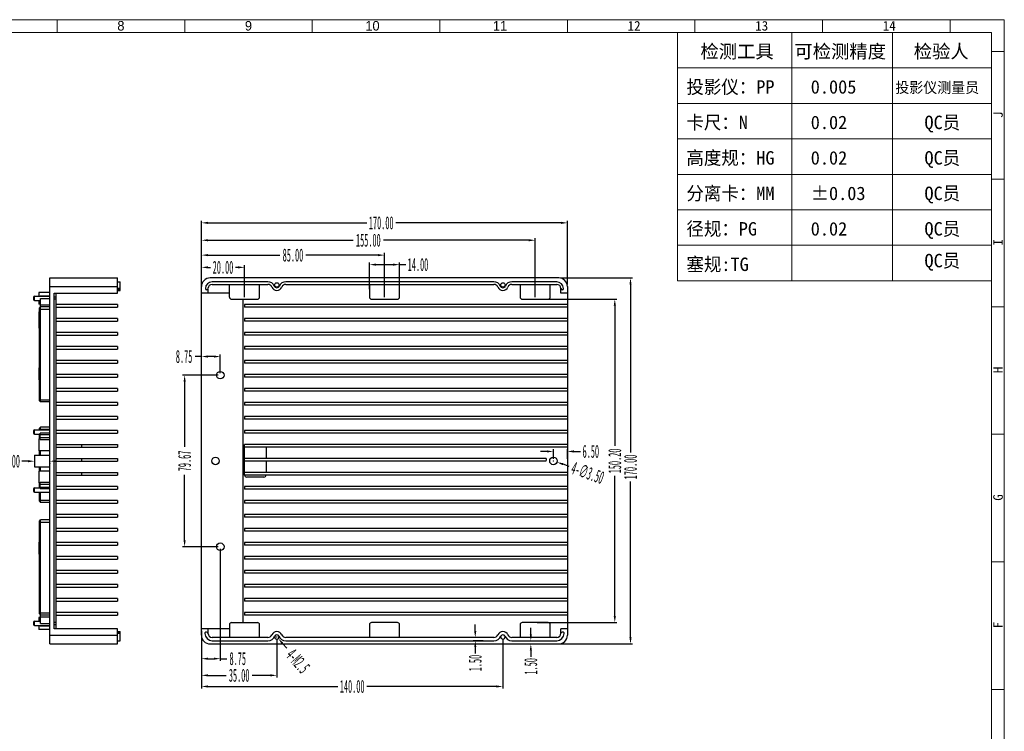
# Model space of a CAD drawing. Header units: millimetres. Extents: x 4152 to 5131, y 2288 to 2980.
# Tile 14 of 14: x 4650 to 5107, y 2619 to 2949. Entities that reach past the tile are written whole.
import ezdxf

# ---------------------------------------------------------------- set-up
doc = ezdxf.new("R2010")
doc.units = ezdxf.units.MM
doc.linetypes.add('CENTERLINE', pattern=[30, 12, -1.5, 3, -1.5, 12])
doc.layers.add('框', color=1, linetype='CENTERLINE', lineweight=5)
doc.styles.add('s', font='txt')
doc.styles.add('SLDTEXTSTYLE1', font='TXT', dxfattribs={"width": 0.469})
doc.styles.get("Standard").update_dxf_attribs({"font": 'arial.ttf'})
doc.dimstyles.new('副本 SLDDIMSTYLE1', dxfattribs={"dimtxt": 6, "dimasz": 3, "dimexe": 1, "dimexo": 1, "dimgap": 0.875, "dimtad": 0, "dimrnd": 1e-09, "dimzin": 4, "dimdsep": 46, "dimtxsty": 'SLDTEXTSTYLE1', "dimcen": 0.09, "dimclrd": 4, "dimclre": 4, "dimclrt": 6, "dimadec": 0, "dimazin": 0, "dimtfac": 1, "dimtofl": 0, "dimtmove": 0, "dimatfit": 3, "dimfxl": 1, "dimtolj": 1, "dimtzin": 12, "dimarcsym": 0})

# ---------------------------------------------------------------- blocks, each defined once
blk = doc.blocks.new('*D408')
at = {"color": 4, "lineweight": -2, "transparency": 16777216}
for p, q in [((4901.3, 2829.18), (4934.59, 2829.18)), ((4933.59, 2826.18), (4933.59, 2748.12)), ((4933.59, 2662.18), (4933.59, 2734.65)), ((4901.3, 2659.18), (4934.59, 2659.18))]:
    blk.add_line(p, q, dxfattribs=at)
at = {"color": 4, "transparency": 16777216}
for points in [[(4933.09, 2826.18), (4934.09, 2826.18), (4933.59, 2829.18)], [(4933.09, 2662.18), (4934.09, 2662.18), (4933.59, 2659.18)]]:
    blk.add_solid(points, dxfattribs=at)
at = {"layer": 'Defpoints', "color": 0, "transparency": 16777216}
for p in [(4900.3, 2829.18), (4933.59, 2829.18), (4900.3, 2659.18)]:
    blk.add_point(p, dxfattribs=at)
at = {"color": 6, "transparency": 16777216, "insert": (4933.59, 2741.38), "char_height": 6, "attachment_point": 5, "rotation": 90, "style": 'SLDTEXTSTYLE1'}
blk.add_mtext('\\A1;170.00', dxfattribs=at)
blk = doc.blocks.new('*D409')
at = {"color": 4, "lineweight": -2, "transparency": 16777216}
for p, q in [((4734.3, 2826.18), (4734.3, 2855.78)), ((4737.3, 2854.78), (4811.04, 2854.78)), ((4901.3, 2854.78), (4824.52, 2854.78)), ((4904.3, 2826.18), (4904.3, 2855.78))]:
    blk.add_line(p, q, dxfattribs=at)
at = {"color": 4, "transparency": 16777216}
for points in [[(4737.3, 2855.28), (4737.3, 2854.28), (4734.3, 2854.78)], [(4901.3, 2855.28), (4901.3, 2854.28), (4904.3, 2854.78)]]:
    blk.add_solid(points, dxfattribs=at)
at = {"layer": 'Defpoints', "color": 0, "transparency": 16777216}
for p in [(4904.3, 2854.78), (4734.3, 2825.18), (4904.3, 2825.18)]:
    blk.add_point(p, dxfattribs=at)
at = {"color": 6, "transparency": 16777216, "insert": (4817.78, 2854.78), "char_height": 6, "attachment_point": 5, "style": 'SLDTEXTSTYLE1'}
blk.add_mtext('\\A1;170.00', dxfattribs=at)
blk = doc.blocks.new('*D410')
at = {"color": 4, "lineweight": -2, "transparency": 16777216}
for p, q in [((4742.05, 2784.01), (4725.47, 2784.01)), ((4726.47, 2781.01), (4726.47, 2750.68)), ((4726.47, 2707.35), (4726.47, 2737.68)), ((4742.05, 2704.35), (4725.47, 2704.35))]:
    blk.add_line(p, q, dxfattribs=at)
at = {"color": 4, "transparency": 16777216}
for points in [[(4725.97, 2781.01), (4726.97, 2781.01), (4726.47, 2784.01)], [(4725.97, 2707.35), (4726.97, 2707.35), (4726.47, 2704.35)]]:
    blk.add_solid(points, dxfattribs=at)
at = {"layer": 'Defpoints', "color": 0, "transparency": 16777216}
for p in [(4743.05, 2784.01), (4726.47, 2704.35), (4743.05, 2704.35)]:
    blk.add_point(p, dxfattribs=at)
at = {"color": 6, "transparency": 16777216, "insert": (4726.47, 2744.18), "char_height": 6, "attachment_point": 5, "rotation": 90, "style": 'SLDTEXTSTYLE1'}
blk.add_mtext('\\A1;79.67', dxfattribs=at)
blk = doc.blocks.new('*D411')
at = {"color": 4, "lineweight": -2, "transparency": 16777216}
for p, q in [((4743.05, 2703.35), (4743.05, 2651.32)), ((4734.3, 2665.18), (4734.3, 2651.32)), ((4737.3, 2652.32), (4740.05, 2652.32)), ((4743.05, 2652.32), (4746.05, 2652.32))]:
    blk.add_line(p, q, dxfattribs=at)
at = {"color": 4, "transparency": 16777216}
for points in [[(4737.3, 2652.82), (4737.3, 2651.82), (4734.3, 2652.32)], [(4740.05, 2652.82), (4740.05, 2651.82), (4743.05, 2652.32)]]:
    blk.add_solid(points, dxfattribs=at)
at = {"layer": 'Defpoints', "color": 0, "transparency": 16777216}
for p in [(4743.05, 2704.35), (4734.3, 2666.18), (4743.05, 2652.32)]:
    blk.add_point(p, dxfattribs=at)
at = {"color": 6, "transparency": 16777216, "insert": (4751.15, 2652.32), "char_height": 6, "attachment_point": 5, "style": 'SLDTEXTSTYLE1'}
blk.add_mtext('\\A1;8.75', dxfattribs=at)
blk = doc.blocks.new('*D412')
at = {"color": 4, "lineweight": -2, "transparency": 16777216}
for p, q in [((4734.3, 2665.18), (4734.3, 2643.58)), ((4769.3, 2661.43), (4769.3, 2643.58)), ((4737.3, 2644.58), (4745.77, 2644.58)), ((4766.3, 2644.58), (4757.84, 2644.58))]:
    blk.add_line(p, q, dxfattribs=at)
at = {"color": 4, "transparency": 16777216}
for points in [[(4737.3, 2645.08), (4737.3, 2644.08), (4734.3, 2644.58)], [(4766.3, 2645.08), (4766.3, 2644.08), (4769.3, 2644.58)]]:
    blk.add_solid(points, dxfattribs=at)
at = {"layer": 'Defpoints', "color": 0, "transparency": 16777216}
for p in [(4734.3, 2666.18), (4769.3, 2662.43), (4769.3, 2644.58)]:
    blk.add_point(p, dxfattribs=at)
at = {"color": 6, "transparency": 16777216, "insert": (4751.8, 2644.58), "char_height": 6, "attachment_point": 5, "style": 'SLDTEXTSTYLE1'}
blk.add_mtext('\\A1;35.00', dxfattribs=at)
blk = doc.blocks.new('*D413')
at = {"color": 4, "lineweight": -2, "transparency": 16777216}
for p, q in [((4734.3, 2665.18), (4734.3, 2638.41)), ((4874.3, 2661.43), (4874.3, 2638.41)), ((4737.3, 2639.41), (4797.57, 2639.41)), ((4871.3, 2639.41), (4811.04, 2639.41))]:
    blk.add_line(p, q, dxfattribs=at)
at = {"color": 4, "transparency": 16777216}
for points in [[(4737.3, 2639.91), (4737.3, 2638.91), (4734.3, 2639.41)], [(4871.3, 2639.91), (4871.3, 2638.91), (4874.3, 2639.41)]]:
    blk.add_solid(points, dxfattribs=at)
at = {"layer": 'Defpoints', "color": 0, "transparency": 16777216}
for p in [(4734.3, 2666.18), (4874.3, 2662.43), (4874.3, 2639.41)]:
    blk.add_point(p, dxfattribs=at)
at = {"color": 6, "transparency": 16777216, "insert": (4804.3, 2639.41), "char_height": 6, "attachment_point": 5, "style": 'SLDTEXTSTYLE1'}
blk.add_mtext('\\A1;140.00', dxfattribs=at)
blk = doc.blocks.new('*D414')
at = {"color": 4, "lineweight": -2, "transparency": 16777216}
for p, q in [((4861.48, 2665.18), (4861.48, 2668.18)), ((4865.2, 2662.18), (4860.48, 2662.18)), ((4865.2, 2660.68), (4860.48, 2660.68)), ((4861.48, 2657.68), (4861.48, 2654.68))]:
    blk.add_line(p, q, dxfattribs=at)
at = {"color": 4, "transparency": 16777216}
for points in [[(4860.98, 2665.18), (4861.98, 2665.18), (4861.48, 2662.18)], [(4860.98, 2657.68), (4861.98, 2657.68), (4861.48, 2660.68)]]:
    blk.add_solid(points, dxfattribs=at)
at = {"layer": 'Defpoints', "color": 0, "transparency": 16777216}
for p in [(4861.48, 2662.18), (4866.2, 2662.18), (4866.2, 2660.68)]:
    blk.add_point(p, dxfattribs=at)
at = {"color": 6, "transparency": 16777216, "insert": (4861.48, 2650.29), "char_height": 6, "attachment_point": 5, "rotation": 90, "style": 'SLDTEXTSTYLE1'}
blk.add_mtext('\\A1;1.50', dxfattribs=at)
blk = doc.blocks.new('*D415')
at = {"color": 4, "lineweight": -2, "transparency": 16777216}
for p, q in [((4887.29, 2663.68), (4887.29, 2666.68)), ((4886.16, 2660.68), (4888.29, 2660.68)), ((4886.16, 2659.18), (4888.29, 2659.18)), ((4887.29, 2656.18), (4887.29, 2653.18))]:
    blk.add_line(p, q, dxfattribs=at)
at = {"color": 4, "transparency": 16777216}
for points in [[(4886.79, 2663.68), (4887.79, 2663.68), (4887.29, 2660.68)], [(4886.79, 2656.18), (4887.79, 2656.18), (4887.29, 2659.18)]]:
    blk.add_solid(points, dxfattribs=at)
at = {"layer": 'Defpoints', "color": 0, "transparency": 16777216}
for p in [(4885.16, 2660.68), (4885.16, 2659.18), (4887.29, 2659.18)]:
    blk.add_point(p, dxfattribs=at)
at = {"color": 6, "transparency": 16777216, "insert": (4887.29, 2648.79), "char_height": 6, "attachment_point": 5, "rotation": 90, "style": 'SLDTEXTSTYLE1'}
blk.add_mtext('\\A1;1.50', dxfattribs=at)
blk = doc.blocks.new('*D416')
at = {"color": 4, "lineweight": -2, "transparency": 16777216}
for p, q in [((4769.21, 2662.43), (4769.39, 2662.43)), ((4769.3, 2662.34), (4769.3, 2662.52)), ((4773.91, 2657.16), (4771.94, 2659.42))]:
    blk.add_line(p, q, dxfattribs=at)
at = {"color": 4, "transparency": 16777216}
blk.add_solid([(4772.31, 2659.75), (4771.56, 2659.09), (4769.96, 2661.68)], dxfattribs=at)
at = {"layer": 'Defpoints', "color": 0, "transparency": 16777216}
for p in [(4768.64, 2663.18), (4769.96, 2661.68)]:
    blk.add_point(p, dxfattribs=at)
at = {"color": 6, "transparency": 16777216, "insert": (4779.12, 2651.21), "char_height": 6, "attachment_point": 5, "rotation": 311.1985, "style": 'SLDTEXTSTYLE1'}
blk.add_mtext('\\A1;4-M2.5', dxfattribs=at)
blk = doc.blocks.new('*D417')
at = {"color": 4, "lineweight": -2, "transparency": 16777216}
for p, q in [((4734.3, 2792.68), (4731.3, 2792.68)), ((4734.3, 2789.13), (4734.3, 2793.68)), ((4740.05, 2792.68), (4737.3, 2792.68)), ((4743.05, 2785.01), (4743.05, 2793.68))]:
    blk.add_line(p, q, dxfattribs=at)
at = {"color": 4, "transparency": 16777216}
for points in [[(4737.3, 2793.18), (4737.3, 2792.18), (4734.3, 2792.68)], [(4740.05, 2793.18), (4740.05, 2792.18), (4743.05, 2792.68)]]:
    blk.add_solid(points, dxfattribs=at)
at = {"layer": 'Defpoints', "color": 0, "transparency": 16777216}
for p in [(4734.3, 2792.68), (4734.3, 2788.13), (4743.05, 2784.01)]:
    blk.add_point(p, dxfattribs=at)
at = {"color": 6, "transparency": 16777216, "insert": (4726.21, 2792.68), "char_height": 6, "attachment_point": 5, "style": 'SLDTEXTSTYLE1'}
blk.add_mtext('\\A1;8.75', dxfattribs=at)
blk = doc.blocks.new('*D418')
at = {"color": 4, "lineweight": -2, "transparency": 16777216}
for p, q in [((4897.8, 2745.18), (4897.8, 2749.59)), ((4904.3, 2745.18), (4904.3, 2749.59)), ((4894.8, 2748.59), (4891.8, 2748.59)), ((4907.3, 2748.59), (4910.3, 2748.59))]:
    blk.add_line(p, q, dxfattribs=at)
at = {"color": 4, "transparency": 16777216}
for points in [[(4894.8, 2749.09), (4894.8, 2748.09), (4897.8, 2748.59)], [(4907.3, 2749.09), (4907.3, 2748.09), (4904.3, 2748.59)]]:
    blk.add_solid(points, dxfattribs=at)
at = {"layer": 'Defpoints', "color": 0, "transparency": 16777216}
for p in [(4904.3, 2748.59), (4897.8, 2744.18), (4904.3, 2744.18)]:
    blk.add_point(p, dxfattribs=at)
at = {"color": 6, "transparency": 16777216, "insert": (4915.16, 2748.59), "char_height": 6, "attachment_point": 5, "style": 'SLDTEXTSTYLE1'}
blk.add_mtext('\\A1;6.50', dxfattribs=at)
blk = doc.blocks.new('*D419')
at = {"color": 4, "lineweight": -2, "transparency": 16777216}
for p, q in [((4897.71, 2744.18), (4897.89, 2744.18)), ((4897.8, 2744.09), (4897.8, 2744.27)), ((4905.12, 2741.64), (4902.29, 2742.62))]:
    blk.add_line(p, q, dxfattribs=at)
at = {"color": 4, "transparency": 16777216}
blk.add_solid([(4902.45, 2743.1), (4902.13, 2742.15), (4899.46, 2743.61)], dxfattribs=at)
at = {"layer": 'Defpoints', "color": 0, "transparency": 16777216}
for p in [(4896.15, 2744.75), (4899.46, 2743.61)]:
    blk.add_point(p, dxfattribs=at)
at = {"color": 6, "transparency": 16777216, "insert": (4913.7, 2738.66), "char_height": 6, "attachment_point": 5, "rotation": 340.8537, "style": 'SLDTEXTSTYLE1'}
blk.add_mtext('\\A1;4-∅3.50', dxfattribs=at)
blk = doc.blocks.new('*D420')
at = {"color": 4, "lineweight": -2, "transparency": 16777216}
for p, q in [((4887.35, 2819.28), (4927.3, 2819.28)), ((4926.3, 2816.28), (4926.3, 2751.15)), ((4926.3, 2672.08), (4926.3, 2737.21)), ((4890.3, 2669.08), (4927.3, 2669.08))]:
    blk.add_line(p, q, dxfattribs=at)
at = {"color": 4, "transparency": 16777216}
for points in [[(4925.8, 2816.28), (4926.8, 2816.28), (4926.3, 2819.28)], [(4925.8, 2672.08), (4926.8, 2672.08), (4926.3, 2669.08)]]:
    blk.add_solid(points, dxfattribs=at)
at = {"layer": 'Defpoints', "color": 0, "transparency": 16777216}
for p in [(4886.35, 2819.28), (4926.3, 2819.28), (4889.3, 2669.08)]:
    blk.add_point(p, dxfattribs=at)
at = {"color": 6, "transparency": 16777216, "insert": (4926.3, 2744.18), "char_height": 6, "attachment_point": 5, "rotation": 90, "style": 'SLDTEXTSTYLE1'}
blk.add_mtext('\\A1;150.20', dxfattribs=at)
blk = doc.blocks.new('*D421')
at = {"color": 4, "lineweight": -2, "transparency": 16777216}
for p, q in [((4734.3, 2826.18), (4734.3, 2835.11)), ((4737.3, 2834.11), (4738.5, 2834.11)), ((4751.3, 2834.11), (4750.1, 2834.11)), ((4754.3, 2820.28), (4754.3, 2835.11))]:
    blk.add_line(p, q, dxfattribs=at)
at = {"color": 4, "transparency": 16777216}
for points in [[(4737.3, 2834.61), (4737.3, 2833.61), (4734.3, 2834.11)], [(4751.3, 2834.61), (4751.3, 2833.61), (4754.3, 2834.11)]]:
    blk.add_solid(points, dxfattribs=at)
at = {"layer": 'Defpoints', "color": 0, "transparency": 16777216}
for p in [(4754.3, 2834.11), (4734.3, 2825.18), (4754.3, 2819.28)]:
    blk.add_point(p, dxfattribs=at)
at = {"color": 6, "transparency": 16777216, "insert": (4744.3, 2834.11), "char_height": 6, "attachment_point": 5, "style": 'SLDTEXTSTYLE1'}
blk.add_mtext('\\A1;20.00', dxfattribs=at)
blk = doc.blocks.new('*D422')
at = {"color": 4, "lineweight": -2, "transparency": 16777216}
for p, q in [((4734.3, 2823.18), (4734.3, 2840.78)), ((4819.3, 2820.28), (4819.3, 2840.78)), ((4737.3, 2839.78), (4770.77, 2839.78)), ((4816.3, 2839.78), (4782.84, 2839.78))]:
    blk.add_line(p, q, dxfattribs=at)
at = {"color": 4, "transparency": 16777216}
for points in [[(4737.3, 2840.28), (4737.3, 2839.28), (4734.3, 2839.78)], [(4816.3, 2840.28), (4816.3, 2839.28), (4819.3, 2839.78)]]:
    blk.add_solid(points, dxfattribs=at)
at = {"layer": 'Defpoints', "color": 0, "transparency": 16777216}
for p in [(4734.3, 2839.78), (4734.3, 2822.18), (4819.3, 2819.28)]:
    blk.add_point(p, dxfattribs=at)
at = {"color": 6, "transparency": 16777216, "insert": (4776.8, 2839.78), "char_height": 6, "attachment_point": 5, "style": 'SLDTEXTSTYLE1'}
blk.add_mtext('\\A1;85.00', dxfattribs=at)
blk = doc.blocks.new('*D423')
at = {"color": 4, "lineweight": -2, "transparency": 16777216}
for p, q in [((4734.3, 2823.18), (4734.3, 2847.69)), ((4737.3, 2846.69), (4804.83, 2846.69)), ((4886.3, 2846.69), (4818.78, 2846.69)), ((4889.3, 2820.28), (4889.3, 2847.69))]:
    blk.add_line(p, q, dxfattribs=at)
at = {"color": 4, "transparency": 16777216}
for points in [[(4737.3, 2847.19), (4737.3, 2846.19), (4734.3, 2846.69)], [(4886.3, 2847.19), (4886.3, 2846.19), (4889.3, 2846.69)]]:
    blk.add_solid(points, dxfattribs=at)
at = {"layer": 'Defpoints', "color": 0, "transparency": 16777216}
for p in [(4734.3, 2846.69), (4734.3, 2822.18), (4889.3, 2819.28)]:
    blk.add_point(p, dxfattribs=at)
at = {"color": 6, "transparency": 16777216, "insert": (4811.8, 2846.69), "char_height": 6, "attachment_point": 5, "style": 'SLDTEXTSTYLE1'}
blk.add_mtext('\\A1;155.00', dxfattribs=at)
blk = doc.blocks.new('*D424')
at = {"color": 4, "lineweight": -2, "transparency": 16777216}
for p, q in [((4812.3, 2824.03), (4812.3, 2836.37)), ((4826.3, 2824.03), (4826.3, 2836.37)), ((4815.3, 2835.37), (4823.3, 2835.37)), ((4826.3, 2835.37), (4829.3, 2835.37))]:
    blk.add_line(p, q, dxfattribs=at)
at = {"color": 4, "transparency": 16777216}
for points in [[(4815.3, 2835.87), (4815.3, 2834.87), (4812.3, 2835.37)], [(4823.3, 2835.87), (4823.3, 2834.87), (4826.3, 2835.37)]]:
    blk.add_solid(points, dxfattribs=at)
at = {"layer": 'Defpoints', "color": 0, "transparency": 16777216}
for p in [(4826.3, 2835.37), (4812.3, 2823.03), (4826.3, 2823.03)]:
    blk.add_point(p, dxfattribs=at)
at = {"color": 6, "transparency": 16777216, "insert": (4834.87, 2835.37), "char_height": 6, "attachment_point": 5, "style": 'SLDTEXTSTYLE1'}
blk.add_mtext('\\A1;14.00', dxfattribs=at)
blk = doc.blocks.new('*D437')
at = {"color": 4, "lineweight": -2, "transparency": 16777216}
for p, q in [((4653.79, 2744.06), (4650.79, 2744.06)), ((4656.79, 2743.18), (4656.79, 2743.06)), ((4663.79, 2743.18), (4663.79, 2743.06)), ((4666.79, 2744.06), (4669.79, 2744.06))]:
    blk.add_line(p, q, dxfattribs=at)
at = {"color": 4, "transparency": 16777216}
for points in [[(4653.79, 2744.56), (4653.79, 2743.56), (4656.79, 2744.06)], [(4666.79, 2744.56), (4666.79, 2743.56), (4663.79, 2744.06)]]:
    blk.add_solid(points, dxfattribs=at)
at = {"layer": 'Defpoints', "color": 0, "transparency": 16777216}
for p in [(4656.79, 2744.18), (4656.79, 2744.06), (4663.79, 2744.18)]:
    blk.add_point(p, dxfattribs=at)
at = {"color": 6, "transparency": 16777216, "insert": (4646.17, 2744.06), "char_height": 6, "attachment_point": 5, "style": 'SLDTEXTSTYLE1'}
blk.add_mtext('\\A1;7.00', dxfattribs=at)

msp = doc.modelspace()

# ---------------------------------------------------------------- linework, layer by layer
at = {"color": 7, "linetype": 'Continuous'}
for p, q in [((4663.794, 2659.181), (4663.794, 2829.181)), ((4663.794, 2829.181), (4695.294, 2829.181)), ((4695.294, 2822.181), (4695.294, 2829.181)), ((4695.294, 2827.381), (4696.594, 2827.381)), ((4696.594, 2823.431), (4696.594, 2827.381)), ((4900.303, 2829.181), (4738.303, 2829.181)), ((4765.158, 2827.381), (4739.303, 2827.381)), ((4870.158, 2827.381), (4773.449, 2827.381)), ((4899.303, 2827.381), (4878.449, 2827.381)), ((4658.794, 2822.431), (4658.794, 2820.681)), ((4663.794, 2822.431), (4658.794, 2822.431)), ((4663.794, 2825.181), (4695.294, 2825.181)), ((4665.794, 2666.181), (4665.794, 2822.181)), ((4665.794, 2822.181), (4695.294, 2822.181)), ((4666.794, 2666.181), (4666.794, 2822.181)), ((4696.594, 2824.304), (4695.294, 2824.304)), ((4696.594, 2823.681), (4695.294, 2823.681)), ((4695.294, 2823.431), (4696.594, 2823.431)), ((4734.303, 2663.181), (4734.303, 2825.181)), ((4747.303, 2822.181), (4734.303, 2822.181)), ((4737.303, 2824.181), (4737.303, 2822.181)), ((4739.303, 2826.181), (4765.158, 2826.181)), ((4747.303, 2820.281), (4747.303, 2825.781)), ((4761.303, 2820.281), (4761.303, 2825.781)), ((4773.449, 2826.181), (4870.158, 2826.181)), ((4812.303, 2825.781), (4812.303, 2820.281)), ((4826.303, 2820.281), (4826.303, 2825.781)), ((4878.449, 2826.181), (4899.303, 2826.181)), ((4882.303, 2825.781), (4882.303, 2820.281)), ((4896.303, 2820.281), (4896.303, 2825.781)), ((4901.303, 2822.181), (4901.303, 2824.198)), ((4904.303, 2822.181), (4901.303, 2822.181)), ((4904.303, 2825.181), (4904.303, 2663.181)), ((4656.294, 2820.181), (4656.294, 2819.181)), ((4656.794, 2818.681), (4656.794, 2820.681)), ((4656.794, 2820.681), (4663.794, 2820.681)), ((4656.794, 2818.681), (4659.594, 2818.681)), ((4658.794, 2818.681), (4658.794, 2816.931)), ((4659.294, 2820.681), (4659.294, 2820.781)), ((4663.794, 2820.781), (4659.294, 2820.781)), ((4659.294, 2818.581), (4659.294, 2818.681)), ((4659.294, 2818.581), (4659.594, 2818.581)), ((4659.594, 2771.606), (4659.594, 2819.681)), ((4659.594, 2819.681), (4663.794, 2819.681)), ((4666.794, 2820.281), (4665.794, 2820.281)), ((4666.794, 2819.281), (4665.794, 2819.281)), ((4748.303, 2819.281), (4760.303, 2819.281)), ((4753.703, 2669.081), (4753.703, 2819.281)), ((4813.303, 2819.281), (4825.303, 2819.281)), ((4883.303, 2819.281), (4895.303, 2819.281)), ((4659.594, 2816.931), (4658.794, 2816.931)), ((4658.794, 2813.431), (4658.794, 2805.931)), ((4659.094, 2813.431), (4658.794, 2813.431)), ((4659.094, 2815.256), (4659.594, 2815.756)), ((4659.094, 2772.106), (4659.094, 2815.256)), ((4659.094, 2814.756), (4663.794, 2814.756)), ((4659.594, 2816.756), (4663.794, 2816.756)), ((4663.794, 2815.756), (4659.594, 2815.756)), ((4695.294, 2816.781), (4666.794, 2816.781)), ((4666.794, 2815.581), (4695.294, 2815.581)), ((4695.294, 2816.781), (4695.294, 2815.581)), ((4754.303, 2816.781), (4754.303, 2815.581)), ((4904.303, 2816.781), (4754.303, 2816.781)), ((4904.303, 2815.581), (4754.303, 2815.581)), ((4695.294, 2810.281), (4666.794, 2810.281)), ((4666.794, 2809.081), (4695.294, 2809.081)), ((4695.294, 2810.281), (4695.294, 2809.081)), ((4754.303, 2810.281), (4754.303, 2809.081)), ((4904.303, 2810.281), (4754.303, 2810.281)), ((4904.303, 2809.081), (4754.303, 2809.081)), ((4659.094, 2805.931), (4658.794, 2805.931)), ((4695.294, 2803.781), (4666.794, 2803.781)), ((4695.294, 2803.781), (4695.294, 2802.581)), ((4754.303, 2803.781), (4754.303, 2802.581)), ((4904.303, 2803.781), (4754.303, 2803.781)), ((4666.794, 2802.581), (4695.294, 2802.581)), ((4904.303, 2802.581), (4754.303, 2802.581)), ((4695.294, 2797.281), (4666.794, 2797.281)), ((4666.794, 2796.081), (4695.294, 2796.081)), ((4695.294, 2797.281), (4695.294, 2796.081)), ((4754.303, 2797.281), (4754.303, 2796.081)), ((4904.303, 2797.281), (4754.303, 2797.281)), ((4904.303, 2796.081), (4754.303, 2796.081)), ((4695.294, 2790.781), (4666.794, 2790.781)), ((4695.294, 2790.781), (4695.294, 2789.581)), ((4754.303, 2790.781), (4754.303, 2789.581)), ((4904.303, 2790.781), (4754.303, 2790.781)), ((4658.794, 2787.431), (4658.794, 2781.931)), ((4659.094, 2787.431), (4658.794, 2787.431)), ((4666.794, 2789.581), (4695.294, 2789.581)), ((4904.303, 2789.581), (4754.303, 2789.581)), ((4659.094, 2781.931), (4658.794, 2781.931)), ((4695.294, 2784.281), (4666.794, 2784.281)), ((4666.794, 2783.081), (4695.294, 2783.081)), ((4695.294, 2784.281), (4695.294, 2783.081)), ((4754.303, 2784.281), (4754.303, 2783.081)), ((4904.303, 2784.281), (4754.303, 2784.281)), ((4904.303, 2783.081), (4754.303, 2783.081)), ((4695.294, 2777.781), (4666.794, 2777.781)), ((4666.794, 2776.581), (4695.294, 2776.581)), ((4695.294, 2777.781), (4695.294, 2776.581)), ((4754.303, 2777.781), (4754.303, 2776.581)), ((4904.303, 2777.781), (4754.303, 2777.781)), ((4904.303, 2776.581), (4754.303, 2776.581)), ((4659.094, 2772.606), (4663.794, 2772.606)), ((4659.094, 2772.106), (4659.594, 2771.606)), ((4663.794, 2771.606), (4659.594, 2771.606)), ((4695.294, 2771.281), (4666.794, 2771.281)), ((4666.794, 2770.081), (4695.294, 2770.081)), ((4695.294, 2771.281), (4695.294, 2770.081)), ((4754.303, 2771.281), (4754.303, 2770.081)), ((4904.303, 2771.281), (4754.303, 2771.281)), ((4904.303, 2770.081), (4754.303, 2770.081)), ((4695.294, 2764.781), (4666.794, 2764.781)), ((4666.794, 2763.581), (4695.294, 2763.581)), ((4695.294, 2764.781), (4695.294, 2763.581)), ((4754.303, 2764.781), (4754.303, 2763.581)), ((4904.303, 2764.781), (4754.303, 2764.781)), ((4904.303, 2763.581), (4754.303, 2763.581)), ((4656.294, 2758.181), (4656.294, 2757.181)), ((4656.794, 2756.681), (4656.794, 2758.681)), ((4656.794, 2758.681), (4663.794, 2758.681)), ((4659.094, 2759.436), (4659.594, 2759.936)), ((4659.094, 2758.681), (4659.094, 2759.436)), ((4659.094, 2758.936), (4663.794, 2758.936)), ((4659.594, 2758.681), (4659.594, 2759.936)), ((4663.794, 2759.936), (4659.594, 2759.936)), ((4695.294, 2758.281), (4666.794, 2758.281)), ((4695.294, 2758.281), (4695.294, 2757.081)), ((4754.303, 2758.281), (4754.303, 2757.081)), ((4904.303, 2758.281), (4754.303, 2758.281)), ((4656.794, 2756.681), (4659.294, 2756.681)), ((4658.794, 2754.431), (4658.794, 2748.931)), ((4659.294, 2754.431), (4658.794, 2754.431)), ((4659.094, 2754.431), (4659.094, 2756.681)), ((4659.294, 2754.201), (4659.294, 2757.02)), ((4663.794, 2757.02), (4659.294, 2757.02)), ((4663.794, 2756.358), (4659.294, 2756.358)), ((4659.294, 2755.118), (4663.794, 2755.118)), ((4659.294, 2754.201), (4663.794, 2754.201)), ((4666.794, 2757.081), (4695.294, 2757.081)), ((4904.303, 2757.081), (4754.303, 2757.081)), ((4663.794, 2748.931), (4658.794, 2748.931)), ((4659.094, 2746.931), (4659.094, 2748.931)), ((4659.594, 2746.931), (4659.594, 2748.931)), ((4666.794, 2751.781), (4695.294, 2751.781)), ((4666.794, 2750.581), (4695.294, 2750.581)), ((4678.794, 2750.581), (4678.794, 2751.781)), ((4695.294, 2751.781), (4695.294, 2750.581)), ((4754.303, 2737.581), (4754.303, 2751.781)), ((4904.303, 2751.781), (4754.303, 2751.781)), ((4904.303, 2750.581), (4754.303, 2750.581)), ((4764.303, 2750.581), (4764.303, 2745.281)), ((4656.794, 2746.931), (4663.794, 2746.931)), ((4656.794, 2746.93), (4656.794, 2741.432)), ((4666.794, 2745.281), (4695.294, 2745.281)), ((4678.794, 2744.081), (4678.794, 2745.281)), ((4695.294, 2745.281), (4695.294, 2744.081)), ((4894.48, 2745.281), (4754.303, 2745.281)), ((4656.794, 2741.431), (4663.794, 2741.431)), ((4659.094, 2739.431), (4659.094, 2741.431)), ((4659.594, 2739.431), (4659.594, 2741.431)), ((4666.794, 2744.081), (4695.294, 2744.081)), ((4894.304, 2744.081), (4754.303, 2744.081)), ((4764.303, 2744.081), (4764.303, 2738.781)), ((4658.794, 2739.431), (4658.794, 2733.931)), ((4663.794, 2739.431), (4658.794, 2739.431)), ((4666.794, 2738.781), (4695.294, 2738.781)), ((4666.794, 2737.581), (4695.294, 2737.581)), ((4678.794, 2737.581), (4678.794, 2738.781)), ((4695.294, 2738.781), (4695.294, 2737.581)), ((4904.303, 2738.781), (4754.303, 2738.781)), ((4904.303, 2737.581), (4754.303, 2737.581)), ((4763.303, 2736.681), (4755.303, 2736.681)), ((4656.294, 2731.181), (4656.294, 2730.181)), ((4656.794, 2731.681), (4659.294, 2731.681)), ((4656.794, 2729.681), (4656.794, 2731.681)), ((4659.294, 2733.931), (4658.794, 2733.931)), ((4659.094, 2731.681), (4659.094, 2733.931)), ((4663.794, 2734.161), (4659.294, 2734.161)), ((4659.294, 2731.342), (4659.294, 2734.161)), ((4663.794, 2733.244), (4659.294, 2733.244)), ((4659.294, 2732.004), (4663.794, 2732.004)), ((4659.294, 2731.342), (4663.794, 2731.342)), ((4695.294, 2732.281), (4666.794, 2732.281)), ((4666.794, 2731.081), (4695.294, 2731.081)), ((4695.294, 2732.281), (4695.294, 2731.081)), ((4754.303, 2732.281), (4754.303, 2731.081)), ((4904.303, 2732.281), (4754.303, 2732.281)), ((4904.303, 2731.081), (4754.303, 2731.081)), ((4656.794, 2729.681), (4663.794, 2729.681)), ((4659.094, 2725.436), (4659.094, 2729.681)), ((4659.594, 2724.936), (4659.594, 2729.681)), ((4659.094, 2725.936), (4663.794, 2725.936)), ((4659.094, 2725.436), (4659.594, 2724.936)), ((4663.794, 2724.936), (4659.594, 2724.936)), ((4695.294, 2725.781), (4666.794, 2725.781)), ((4666.794, 2724.581), (4695.294, 2724.581)), ((4695.294, 2725.781), (4695.294, 2724.581)), ((4754.303, 2725.781), (4754.303, 2724.581)), ((4904.303, 2725.781), (4754.303, 2725.781)), ((4904.303, 2724.581), (4754.303, 2724.581)), ((4695.294, 2719.281), (4666.794, 2719.281)), ((4666.794, 2718.081), (4695.294, 2718.081)), ((4695.294, 2719.281), (4695.294, 2718.081)), ((4754.303, 2719.281), (4754.303, 2718.081)), ((4904.303, 2719.281), (4754.303, 2719.281)), ((4904.303, 2718.081), (4754.303, 2718.081)), ((4659.094, 2716.256), (4659.594, 2716.756)), ((4659.094, 2673.106), (4659.094, 2716.256)), ((4659.094, 2715.756), (4663.794, 2715.756)), ((4663.794, 2716.756), (4659.594, 2716.756)), ((4659.594, 2668.681), (4659.594, 2716.756)), ((4695.294, 2712.781), (4666.794, 2712.781)), ((4695.294, 2712.781), (4695.294, 2711.581)), ((4754.303, 2712.781), (4754.303, 2711.581)), ((4904.303, 2712.781), (4754.303, 2712.781)), ((4666.794, 2711.581), (4695.294, 2711.581)), ((4904.303, 2711.581), (4754.303, 2711.581)), ((4659.094, 2706.431), (4658.794, 2706.431)), ((4658.794, 2706.431), (4658.794, 2700.931)), ((4695.294, 2706.281), (4666.794, 2706.281)), ((4666.794, 2705.081), (4695.294, 2705.081)), ((4695.294, 2706.281), (4695.294, 2705.081)), ((4754.303, 2706.281), (4754.303, 2705.081)), ((4904.303, 2706.281), (4754.303, 2706.281)), ((4904.303, 2705.081), (4754.303, 2705.081)), ((4659.094, 2700.931), (4658.794, 2700.931)), ((4695.294, 2699.781), (4666.794, 2699.781)), ((4666.794, 2698.581), (4695.294, 2698.581)), ((4695.294, 2699.781), (4695.294, 2698.581)), ((4754.303, 2699.781), (4754.303, 2698.581)), ((4904.303, 2699.781), (4754.303, 2699.781)), ((4904.303, 2698.581), (4754.303, 2698.581)), ((4695.294, 2693.281), (4666.794, 2693.281)), ((4666.794, 2692.081), (4695.294, 2692.081)), ((4695.294, 2693.281), (4695.294, 2692.081)), ((4754.303, 2693.281), (4754.303, 2692.081)), ((4904.303, 2693.281), (4754.303, 2693.281)), ((4904.303, 2692.081), (4754.303, 2692.081)), ((4695.294, 2686.781), (4666.794, 2686.781)), ((4666.794, 2685.581), (4695.294, 2685.581)), ((4695.294, 2686.781), (4695.294, 2685.581)), ((4754.303, 2686.781), (4754.303, 2685.581)), ((4904.303, 2686.781), (4754.303, 2686.781)), ((4904.303, 2685.581), (4754.303, 2685.581)), ((4695.294, 2680.281), (4666.794, 2680.281)), ((4695.294, 2680.281), (4695.294, 2679.081)), ((4754.303, 2680.281), (4754.303, 2679.081)), ((4904.303, 2680.281), (4754.303, 2680.281)), ((4666.794, 2679.081), (4695.294, 2679.081)), ((4904.303, 2679.081), (4754.303, 2679.081)), ((4659.594, 2671.431), (4658.794, 2671.431)), ((4658.794, 2671.431), (4658.794, 2669.681)), ((4659.094, 2673.606), (4663.794, 2673.606)), ((4659.094, 2673.106), (4659.594, 2672.606)), ((4663.794, 2672.606), (4659.594, 2672.606)), ((4663.794, 2671.606), (4659.594, 2671.606)), ((4695.294, 2673.781), (4666.794, 2673.781)), ((4666.794, 2672.581), (4695.294, 2672.581)), ((4695.294, 2673.781), (4695.294, 2672.581)), ((4904.303, 2673.781), (4754.303, 2673.781)), ((4754.303, 2673.781), (4754.303, 2672.581)), ((4904.303, 2672.581), (4754.303, 2672.581)), ((4656.294, 2669.181), (4656.294, 2668.181)), ((4656.794, 2669.681), (4659.594, 2669.681)), ((4656.794, 2667.681), (4656.794, 2669.681)), ((4656.794, 2667.681), (4663.794, 2667.681)), ((4658.794, 2667.681), (4658.794, 2665.931)), ((4659.594, 2669.781), (4659.294, 2669.781)), ((4659.294, 2669.681), (4659.294, 2669.781)), ((4659.294, 2667.581), (4659.294, 2667.681)), ((4659.294, 2667.581), (4663.794, 2667.581)), ((4659.594, 2668.681), (4663.794, 2668.681)), ((4666.794, 2669.081), (4665.794, 2669.081)), ((4666.794, 2668.081), (4665.794, 2668.081)), ((4747.303, 2668.081), (4747.303, 2662.581)), ((4748.303, 2669.081), (4760.303, 2669.081)), ((4761.303, 2662.581), (4761.303, 2668.081)), ((4812.303, 2668.081), (4812.303, 2662.581)), ((4825.303, 2669.081), (4813.303, 2669.081)), ((4826.303, 2662.581), (4826.303, 2668.081)), ((4882.303, 2668.081), (4882.303, 2662.581)), ((4895.303, 2669.081), (4883.303, 2669.081)), ((4896.303, 2662.581), (4896.303, 2668.081)), ((4663.794, 2665.931), (4658.794, 2665.931)), ((4663.794, 2663.181), (4695.294, 2663.181)), ((4695.294, 2666.181), (4665.794, 2666.181)), ((4695.294, 2659.181), (4695.294, 2666.181)), ((4695.294, 2664.931), (4696.594, 2664.931)), ((4696.594, 2664.681), (4695.294, 2664.681)), ((4696.594, 2664.06), (4695.294, 2664.06)), ((4696.594, 2660.681), (4696.594, 2664.931)), ((4747.303, 2666.181), (4734.303, 2666.181)), ((4736.705, 2664.681), (4736.405, 2664.681)), ((4737.303, 2666.181), (4737.303, 2664.162)), ((4765.158, 2662.181), (4739.303, 2662.181)), ((4870.158, 2662.181), (4773.449, 2662.181)), ((4899.303, 2662.181), (4878.449, 2662.181)), ((4904.303, 2666.181), (4901.303, 2666.181)), ((4901.303, 2664.181), (4901.303, 2666.181)), ((4902.202, 2664.681), (4901.902, 2664.681)), ((4663.794, 2659.181), (4695.294, 2659.181)), ((4695.294, 2660.681), (4696.594, 2660.681)), ((4738.303, 2659.181), (4900.303, 2659.181)), ((4739.303, 2660.681), (4765.158, 2660.681)), ((4773.449, 2660.681), (4870.158, 2660.681)), ((4878.449, 2660.681), (4899.303, 2660.681))]:
    msp.add_line(p, q, dxfattribs=at)
for centre, radius in [((4769.303, 2825.931), 1), ((4874.303, 2825.931), 1), ((4743.053, 2784.014), 1.75), ((4740.805, 2744.181), 1.75), ((4897.802, 2744.181), 1.75), ((4743.053, 2704.348), 1.75)]:
    msp.add_circle(centre, radius, dxfattribs=at)
for centre, radius, start, end in [((4738.303, 2825.181), 4, 90, 180), ((4739.303, 2824.181), 3.2, 90, 177.79577), ((4765.158, 2824.181), 3.2, 22.88538, 90), ((4773.449, 2824.181), 3.2, 90, 157.11462), ((4870.158, 2824.181), 3.2, 22.88538, 90), ((4878.449, 2824.181), 3.2, 90, 157.11462), ((4899.303, 2824.181), 3.2, 2.20423, 90), ((4900.303, 2825.181), 4, 0, 90), ((4736.705, 2824.281), 0.6, 177.79577, 357.79577), ((4739.303, 2824.181), 2, 90, 177.79577), ((4748.803, 2825.781), 1.5, 164.53399, 180), ((4759.803, 2825.781), 1.5, 0, 15.46601), ((4765.158, 2824.181), 2, 22.88538, 90), ((4769.303, 2825.931), 2.5, 202.88538, 337.11462), ((4769.303, 2825.931), 1.3, 202.88538, 337.11462), ((4773.449, 2824.181), 2, 90, 157.11462), ((4813.803, 2825.781), 1.5, 164.53399, 180), ((4824.803, 2825.781), 1.5, 0, 15.46601), ((4870.158, 2824.181), 2, 22.88538, 90), ((4874.303, 2825.931), 2.5, 202.88538, 337.11462), ((4874.303, 2825.931), 1.3, 202.88538, 337.11462), ((4878.449, 2824.181), 2, 90, 157.11462), ((4883.803, 2825.781), 1.5, 164.53399, 180), ((4894.803, 2825.781), 1.5, 0, 15.46601), ((4899.303, 2824.181), 2, 2.20423, 90), ((4901.902, 2824.281), 0.6, 182.20423, 2.20423), ((4656.794, 2820.181), 0.5, 90, 180), ((4656.794, 2819.181), 0.5, 180, 270), ((4748.303, 2820.281), 1, 180, 270), ((4760.303, 2820.281), 1, 270, 0), ((4813.303, 2820.281), 1, 180, 270), ((4825.303, 2820.281), 1, 270, 0), ((4883.303, 2820.281), 1, 180, 270), ((4895.303, 2820.281), 1, 270, 0), ((4656.794, 2758.181), 0.5, 90, 180), ((4656.794, 2757.181), 0.5, 180, 270), ((4897.802, 2744.181), 3.5, 161.6823, 181.63725), ((4755.303, 2737.681), 1, 185.83986, 270), ((4763.303, 2737.681), 1, 270, 354.27328), ((4656.794, 2731.181), 0.5, 90, 180), ((4656.794, 2730.181), 0.5, 180, 270), ((4656.794, 2669.181), 0.5, 90, 180), ((4656.794, 2668.181), 0.5, 180, 270), ((4748.303, 2668.081), 1, 90, 180), ((4760.303, 2668.081), 1, 0, 90), ((4813.303, 2668.081), 1, 90, 180), ((4825.303, 2668.081), 1, 0, 90), ((4883.303, 2668.081), 1, 90, 180), ((4895.303, 2668.081), 1, 0, 90), ((4738.303, 2663.181), 4, 180, 270), ((4736.405, 2664.081), 0.6, 90, 181.97611), ((4739.303, 2664.181), 3.5, 181.97611, 270), ((4736.705, 2664.081), 0.6, 2.20423, 90), ((4739.303, 2664.181), 2, 182.20423, 270), ((4748.803, 2662.581), 1.5, 180, 195.46601), ((4759.803, 2662.581), 1.5, 344.53399, 0), ((4765.158, 2664.181), 2, 270, 337.11462), ((4765.158, 2664.181), 3.5, 270, 337.11462), ((4769.303, 2662.431), 2.5, 22.88538, 157.11462), ((4769.303, 2662.431), 1, 180, 0), ((4769.303, 2662.431), 1, 22.88538, 157.11462), ((4773.449, 2664.181), 3.5, 202.88538, 270), ((4773.449, 2664.181), 2, 202.88538, 270), ((4813.803, 2662.581), 1.5, 180, 195.46601), ((4824.803, 2662.581), 1.5, 344.53399, 0), ((4870.158, 2664.181), 2, 270, 337.11462), ((4870.158, 2664.181), 3.5, 270, 337.11462), ((4874.303, 2662.431), 2.5, 22.88538, 157.11462), ((4874.303, 2662.431), 1, 180, 0), ((4874.303, 2662.431), 1, 22.88538, 157.11462), ((4878.449, 2664.181), 3.5, 202.88538, 270), ((4878.449, 2664.181), 2, 202.88538, 270), ((4883.803, 2662.581), 1.5, 180, 195.46601), ((4894.803, 2662.581), 1.5, 344.53399, 0), ((4899.303, 2664.181), 2, 270, 357.79577), ((4899.303, 2664.181), 3.5, 270, 358.02389), ((4900.303, 2663.181), 4, 270, 0), ((4901.902, 2664.081), 0.6, 90, 177.79577), ((4902.202, 2664.081), 0.6, 358.02389, 90)]:
    msp.add_arc(centre, radius, start, end, dxfattribs=at)
at = {"layer": '框', "color": 1, "linetype": 'Continuous', "lineweight": 15}
for p, q in [((4667.236, 2943.231), (4667.236, 2949.157)), ((4726.495, 2943.231), (4726.495, 2949.157)), ((4785.754, 2943.231), (4785.754, 2949.157)), ((4845.013, 2943.231), (4845.013, 2949.157)), ((4904.272, 2943.231), (4904.272, 2949.157)), ((4904.272, 2943.231), (4904.272, 2949.157)), ((4963.531, 2943.231), (4963.531, 2949.157)), ((5022.79, 2943.231), (5022.79, 2949.157)), ((5082.048, 2943.231), (5082.048, 2949.157)), ((4787.316, 2943.231), (5101.308, 2943.231)), ((4955.431, 2943.231), (4955.431, 2827.854)), ((5008.56, 2943.231), (5008.56, 2827.854)), ((5055.336, 2943.231), (5055.336, 2827.854)), ((5101.308, 2943.231), (5101.308, 2827.854)), ((5107.234, 2934.342), (5101.308, 2934.342)), ((4955.431, 2926.749), (5101.308, 2926.749)), ((4955.431, 2910.266), (5101.308, 2910.266)), ((4955.431, 2893.784), (5101.308, 2893.784)), ((4955.431, 2877.301), (5101.308, 2877.301)), ((5107.234, 2875.083), (5101.308, 2875.083)), ((4955.431, 2860.819), (5101.308, 2860.819)), ((4955.431, 2844.337), (5101.308, 2844.337)), ((4955.431, 2827.854), (5101.308, 2827.854)), ((5107.234, 2815.824), (5101.308, 2815.824)), ((5107.234, 2756.565), (5101.308, 2756.565)), ((5107.234, 2697.306), (5101.308, 2697.306)), ((5107.234, 2638.047), (5101.308, 2638.047))]:
    msp.add_line(p, q, dxfattribs=at)
for points in [[(4227.238, 2326.938), (5107.234, 2326.938), (5107.234, 2949.157), (4227.238, 2949.157)], [(4233.164, 2332.864), (5101.308, 2332.864), (5101.308, 2943.231), (4233.164, 2943.231)]]:
    msp.add_lwpolyline(points, close=True, dxfattribs=at)

# ---------------------------------------------------------------- texts
for s, insert, char_height, width, attachment_point in [('{\\fﾷￂￋￎ_GB2312|b0|i0|c134|p49;8}', (4695.213, 2948.552), 4.44442, 2.29421, 1), ('{\\fU+FFB7ￂￋￎ_GB|b0|i0|c134|p49;9}', (4757.776, 2948.552), 4.44442, 2.29421, 3), ('{\\fU+FFB7ￂￋￎ_GB|b0|i0|c134|p49;10}', (4817.035, 2948.552), 4.44442, 2.29421, 3), ('{\\fU+FFB7ￂￋￎ_GB|b0|i0|c134|p49;11}', (4876.294, 2948.552), 4.44442, 2.29421, 3), ('{\\fFangSong_GB2312|b0|i0|c134|p49;12}', (4932.249, 2948.552), 4.44442, 2.29414, 1), ('{\\fFangSong_GB2312|b0|i0|c134|p49;13}', (4991.508, 2948.552), 4.44442, 2.29421, 1), ('{\\fFangSong_GB2312|b0|i0|c134|p49;14}', (5050.767, 2948.552), 4.44442, 2.29421, 1), ('{\\fKaiTi_GB2312|b0|i0|c134|p49;检测工具}', (4966.085, 2937.537), 6.23778, 63.67723, 1), ('{\\fKaiTi_GB2312|b0|i0|c134|p49;可检测精度}', (5009.743, 2937.537), 6.23778, 63.67723, 1), ('{\\fKaiTi_GB2312|b0|i0|c134|p49;检验人}', (5065.153, 2937.537), 6.23778, 63.67723, 1), ('{\\fKaiTi_GB2312|b0|i0|c134|p49;0.005}', (5017.307, 2921.055), 6.23778, 63.67723, 1), ('{\\fKaiTi_GB2312|b0|i0|c134|p49;0.02}', (5017.307, 2904.572), 6.23778, 63.67723, 1), ('{\\fKaiTi_GB2312|b0|i0|c134|p49;0.02}', (5017.307, 2888.09), 6.23778, 63.67723, 1), ('{\\fKaiTi_GB2312|b0|i0|c134|p49;0.02}', (5017.307, 2855.125), 6.23778, 63.67723, 1)]:
    msp.add_mtext(s, dxfattribs=dict(at, insert=insert, char_height=char_height, width=width, attachment_point=attachment_point))
at = {"layer": '框', "color": 1, "linetype": 'Continuous', "lineweight": 15, "attachment_point": 1, "style": 's'}
for s, insert, char_height, width in [('投影仪：PP', (4959.562, 2921.055), 6.2378, 63.67723), ('投影仪测量员', (5056.611, 2920.147), 4.9902, 50.94178), ('卡尺：N', (4959.562, 2904.572), 6.2378, 63.67723), ('QC员', (5070.139, 2904.572), 6.2378, 63.67723), ('高度规：HG', (4959.562, 2888.09), 6.2378, 63.67723), ('QC员', (5070.139, 2888.09), 6.2378, 63.67723), ('分离卡：MM', (4959.562, 2871.607), 6.2378, 63.67723), ('%%P0.03', (5017.307, 2871.607), 6.2378, 63.67723), ('QC员', (5070.139, 2871.607), 6.2378, 63.67723), ('径规：PG', (4959.562, 2855.125), 6.2378, 63.67723), ('QC员', (5070.139, 2855.125), 6.2378, 63.67723), ('QC员', (5070.139, 2840.36), 6.2378, 63.67723), ('塞规:TG', (4959.562, 2838.642), 6.2378, 63.67723)]:
    msp.add_mtext(s, dxfattribs=dict(at, insert=insert, char_height=char_height, width=width))
at = {"layer": '框', "color": 1, "linetype": 'Continuous', "lineweight": 15, "char_height": 4.444, "width": 5.9259, "attachment_point": 1, "rotation": 90, "style": 's'}
for s, insert in [('J', (5102.077, 2903.475)), ('I', (5102.077, 2844.216)), ('H', (5102.077, 2784.957)), ('G', (5102.077, 2725.698)), ('F', (5102.077, 2666.439))]:
    msp.add_mtext(s, dxfattribs=dict(at, insert=insert))

# ---------------------------------------------------------------- dimensions: what is measured, and where the dimension line sits
for base, p1, p2, picture, middle in [((4904.303, 2854.776), (4734.303, 2825.181), (4904.303, 2825.181), '*D409', (4817.779, 2854.776)), ((4826.303, 2835.367), (4812.303, 2823.031), (4826.303, 2823.031), '*D424', (4834.868, 2835.367))]:
    dim = msp.add_linear_dim(base=base, p1=p1, p2=p2, dimstyle='副本 SLDDIMSTYLE1')
    dim.commit()
    dim.dimension.update_dxf_attribs({"geometry": picture, "text_midpoint": middle, "dimtype": 160})
for base, p1, p2, picture, middle in [((4734.303, 2846.686), (4889.303, 2819.281), (4734.303, 2822.181), '*D423', (4811.803, 2846.686)), ((4734.303, 2839.775), (4819.303, 2819.281), (4734.303, 2822.181), '*D422', (4776.803, 2839.775)), ((4754.303, 2834.115), (4734.303, 2825.181), (4754.303, 2819.281), '*D421', (4744.303, 2834.115)), ((4734.303, 2792.677), (4743.053, 2784.014), (4734.303, 2788.127), '*D417', (4726.207, 2792.677)), ((4904.303, 2748.587), (4897.802, 2744.181), (4904.303, 2744.181), '*D418', (4915.165, 2748.587)), ((4656.794, 2744.064), (4663.794, 2744.181), (4656.794, 2744.181), '*D437', (4646.167, 2744.064)), ((4743.053, 2652.317), (4734.303, 2666.181), (4743.053, 2704.348), '*D411', (4751.149, 2652.317)), ((4769.303, 2644.576), (4734.303, 2666.181), (4769.303, 2662.431), '*D412', (4751.803, 2644.576)), ((4874.303, 2639.412), (4734.303, 2666.181), (4874.303, 2662.431), '*D413', (4804.303, 2639.412))]:
    dim = msp.add_linear_dim(base=base, p1=p1, p2=p2, dimstyle='副本 SLDDIMSTYLE1')
    dim.commit()
    dim.dimension.update_dxf_attribs({"geometry": picture, "text_midpoint": middle})
for base, p1, p2, picture, middle in [((4933.591, 2829.181), (4900.303, 2659.181), (4900.303, 2829.181), '*D408', (4933.591, 2741.384)), ((4861.475, 2662.181), (4866.203, 2660.681), (4866.203, 2662.181), '*D414', (4861.475, 2650.289))]:
    dim = msp.add_linear_dim(base=base, p1=p1, p2=p2, angle=90, dimstyle='副本 SLDDIMSTYLE1')
    dim.commit()
    dim.dimension.update_dxf_attribs({"geometry": picture, "text_midpoint": middle, "dimtype": 160})
for base, p1, p2, picture, middle in [((4926.303, 2819.281), (4889.303, 2669.081), (4886.353, 2819.281), '*D420', (4926.303, 2744.181)), ((4726.469, 2704.348), (4743.053, 2784.014), (4743.053, 2704.348), '*D410', (4726.469, 2744.181)), ((4887.292, 2659.181), (4885.164, 2660.681), (4885.164, 2659.181), '*D415', (4887.292, 2648.789))]:
    dim = msp.add_linear_dim(base=base, p1=p1, p2=p2, angle=90, dimstyle='副本 SLDDIMSTYLE1')
    dim.commit()
    dim.dimension.update_dxf_attribs({"geometry": picture, "text_midpoint": middle})
for p1, p2, text, picture, middle in [((4896.149, 2744.755), (4899.456, 2743.607), '4-<>', '*D419', (4913.704, 2738.66)), ((4768.645, 2663.183), (4769.962, 2661.679), '4-M2.5', '*D416', (4779.124, 2651.212))]:
    dim = msp.add_diameter_dim_2p(p1=p1, p2=p2, text=text, dimstyle='副本 SLDDIMSTYLE1')
    dim.commit()
    dim.dimension.update_dxf_attribs({"geometry": picture, "text_midpoint": middle})

doc.saveas('drawing.dxf')
